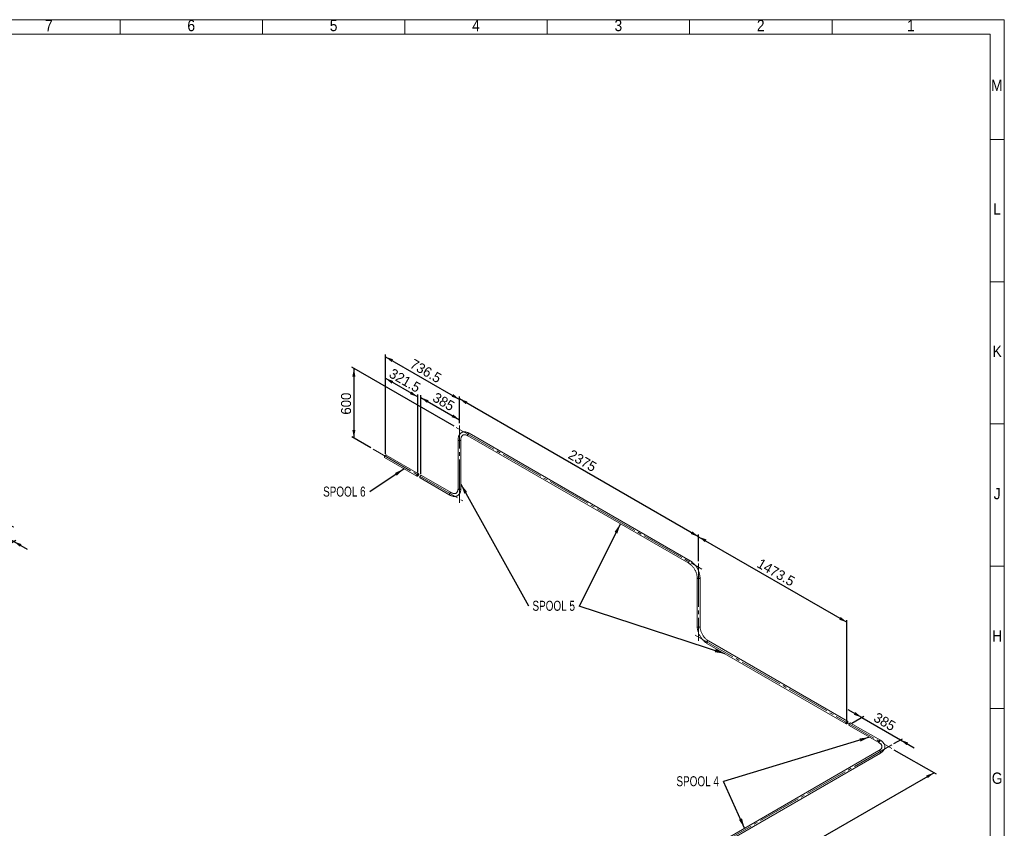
# Paper-space layout 'Hoja3' of a CAD drawing. Header units: millimetres. Extents: x 300 to 16757, y 100 to 11782.
# Tile 17 of 17: x 9804 to 16720, y 6098 to 11782. Entities that reach past the tile are written whole.
import ezdxf

# ---------------------------------------------------------------- set-up
doc = ezdxf.new("R2010")
doc.units = ezdxf.units.MM
doc.linetypes.add('SLD-Centrada-trazos-largos', pattern=[19.05, 15.24, -1.27, 1.27, -1.27])
doc.linetypes.add('SLD-Continua', pattern=[0])
doc.layers.add('COTAS', color=1, linetype='SLD-Continua')
doc.styles.add('SLDTEXTSTYLE3', font='GOTHIC.TTF', dxfattribs={"width": 0.913})
doc.styles.add('SLDTEXTSTYLE6', font='ARIALN.TTF', dxfattribs={"width": 0.87})
doc.styles.add('SLDTEXTSTYLE8', font='ARIAL.TTF', dxfattribs={"width": 0.948})
doc.styles.get("Standard").update_dxf_attribs({"font": 'ARIALN.TTF'})
doc.dimstyles.new('SLDDIMSTYLE2', dxfattribs={"dimtxt": 70, "dimasz": 70, "dimexe": 0, "dimexo": 0.0625, "dimgap": 17.5, "dimtad": 1, "dimlfac": 0.666667, "dimrnd": 1e-09, "dimzin": 12, "dimdsep": 46, "dimtxsty": 'SLDTEXTSTYLE8', "dimsah": 1, "dimcen": 0.09, "dimadec": 0, "dimazin": 3, "dimtfac": 1, "dimtofl": 0, "dimtmove": 0, "dimatfit": 3, "dimfxl": 1, "dimfrac": 2, "dimtolj": 1, "dimtzin": 12, "dimarcsym": 0})
doc.dimstyles.new('SLDDIMSTYLE4', dxfattribs={"dimtxt": 70, "dimasz": 70, "dimexe": 0, "dimexo": 0.0625, "dimgap": 17.5, "dimtad": 1, "dimlfac": 0.666667, "dimrnd": 1e-09, "dimzin": 12, "dimdsep": 46, "dimtxsty": 'SLDTEXTSTYLE8', "dimsah": 1, "dimcen": 0.09, "dimadec": 0, "dimazin": 3, "dimtfac": 1, "dimtmove": 0, "dimatfit": 0, "dimfxl": 1, "dimfrac": 2, "dimtolj": 1, "dimtzin": 12, "dimarcsym": 0})
doc.dimstyles.new('SLDDIMSTYLE5', dxfattribs={"dimtxt": 0.18, "dimasz": 70, "dimexe": 0, "dimexo": 0.0625, "dimgap": 0, "dimtad": 0, "dimtih": 1, "dimtoh": 1, "dimdec": 0, "dimrnd": 1e-09, "dimzin": 0, "dimdsep": 46, "dimtxsty": 'Standard', "dimsah": 1, "dimcen": 0.09, "dimadec": 0, "dimazin": 0, "dimtfac": 70, "dimtdec": 0, "dimtofl": 0, "dimtmove": 0, "dimatfit": 3, "dimfxl": 1, "dimfrac": 2, "dimtolj": 1, "dimtzin": 0, "dimarcsym": 0})

# ---------------------------------------------------------------- blocks, each defined once
blk = doc.blocks.new('_D_49')
at = {"layer": 'COTAS', "ltscale": 20}
for p, q in [((9297, 8078.9), (9574.8, 8239.4)), ((9560.7, 8231.2), (9465.5, 8286.1)), ((9560.7, 8231.2), (9762.2, 8114.9)), ((9521.5, 7975.9), (9776.4, 8123)), ((9762.2, 8114.9), (9857.4, 8059.9))]:
    blk.add_line(p, q, dxfattribs=at)
for points in [[(9560.7, 8231.2), (9516.6, 8269.1), (9505.8, 8250.4)], [(9762.2, 8114.9), (9806.3, 8076.9), (9817.1, 8095.6)]]:
    blk.add_solid(points, dxfattribs=at)
at = {"layer": 'COTAS', "ltscale": 20, "insert": (9637.1, 8291.3), "char_height": 70, "attachment_point": 1, "rotation": 330.00269, "style": 'SLDTEXTSTYLE8'}
blk.add_mtext('285', dxfattribs=at)
blk = doc.blocks.new('_D_61')
at = {"layer": 'COTAS', "ltscale": 20}
for p, q in [((15945.2, 6650.9), (16240.4, 6480.4)), ((16226.3, 6488.6), (13462.6, 4893.1)), ((13158.5, 5068.7), (13476.7, 4885))]:
    blk.add_line(p, q, dxfattribs=at)
for points in [[(16226.3, 6488.6), (16171.4, 6469.4), (16182.2, 6450.7)], [(13462.6, 4893.1), (13517.5, 4912.4), (13506.7, 4931)]]:
    blk.add_solid(points, dxfattribs=at)
at = {"layer": 'COTAS', "ltscale": 20, "insert": (14672, 5695.5), "char_height": 70, "attachment_point": 1, "rotation": 29.99731, "style": 'SLDTEXTSTYLE8'}
blk.add_mtext('3908.5', dxfattribs=at)
blk = doc.blocks.new('_D_62')
at = {"layer": 'COTAS', "ltscale": 20}
for p, q in [((15718.5, 6877.1), (15623.3, 6932.1)), ((15650, 6837.6), (15732.6, 6885.3)), ((15718.5, 6877.1), (15990.7, 6720)), ((15945.2, 6693.7), (16004.9, 6728.2)), ((15990.7, 6720), (16085.9, 6665))]:
    blk.add_line(p, q, dxfattribs=at)
for points in [[(15718.5, 6877.1), (15674.4, 6915), (15663.6, 6896.4)], [(15990.7, 6720), (16034.8, 6682.1), (16045.6, 6700.7)]]:
    blk.add_solid(points, dxfattribs=at)
at = {"layer": 'COTAS', "ltscale": 20, "insert": (15830.3, 6916.8), "char_height": 70, "attachment_point": 1, "rotation": 330.00269, "style": 'SLDTEXTSTYLE8'}
blk.add_mtext('385', dxfattribs=at)
blk = doc.blocks.new('_D_63')
at = {"layer": 'COTAS', "ltscale": 20}
for p, q in [((14572.7, 7976), (14572.7, 8163.8)), ((14572.7, 8147.5), (15614.7, 7546)), ((15614.7, 6858), (15614.7, 7562.3))]:
    blk.add_line(p, q, dxfattribs=at)
for points in [[(14572.7, 8147.5), (14616.9, 8109.6), (14627.6, 8128.3)], [(15614.7, 7546), (15570.5, 7583.9), (15559.8, 7565.3)]]:
    blk.add_solid(points, dxfattribs=at)
at = {"layer": 'COTAS', "ltscale": 20, "insert": (15011.5, 7998.4), "char_height": 70, "attachment_point": 1, "rotation": 330.00269, "style": 'SLDTEXTSTYLE8'}
blk.add_mtext('1473.5', dxfattribs=at)
blk = doc.blocks.new('_D_64')
at = {"layer": 'COTAS', "ltscale": 20}
for p, q in [((12893.4, 8945.4), (12893.4, 9133.4)), ((14572.7, 8147.6), (12893.4, 9117.1)), ((14572.7, 7976), (14572.7, 8163.9))]:
    blk.add_line(p, q, dxfattribs=at)
for points in [[(12893.4, 9117.1), (12937.5, 9079.2), (12948.2, 9097.8)], [(14572.7, 8147.6), (14528.6, 8185.5), (14517.9, 8166.8)]]:
    blk.add_solid(points, dxfattribs=at)
at = {"layer": 'COTAS', "ltscale": 20, "insert": (13685.5, 8763.9), "char_height": 70, "attachment_point": 1, "rotation": 330.00269, "style": 'SLDTEXTSTYLE8'}
blk.add_mtext('2375', dxfattribs=at)
blk = doc.blocks.new('_D_65')
at = {"layer": 'COTAS', "ltscale": 20}
for p, q in [((12372.6, 8729.6), (12372.6, 9429.5)), ((12372.6, 9413.1), (12893.4, 9112.5)), ((12893.4, 8945.4), (12893.4, 9128.8))]:
    blk.add_line(p, q, dxfattribs=at)
for points in [[(12372.6, 9413.1), (12416.7, 9375.2), (12427.5, 9393.9)], [(12893.4, 9112.5), (12849.2, 9150.4), (12838.5, 9131.7)]]:
    blk.add_solid(points, dxfattribs=at)
at = {"layer": 'COTAS', "ltscale": 20, "insert": (12573.9, 9401.1), "char_height": 70, "attachment_point": 1, "rotation": 330.00269, "style": 'SLDTEXTSTYLE8'}
blk.add_mtext('736.5', dxfattribs=at)
blk = doc.blocks.new('_D_66')
at = {"layer": 'COTAS', "ltscale": 20}
for p, q in [((12856.3, 8924), (12137.5, 9338.9)), ((12151.7, 9330.8), (12151.7, 8840.8)), ((12271.8, 8771.5), (12137.5, 8849))]:
    blk.add_line(p, q, dxfattribs=at)
for points in [[(12151.7, 9330.8), (12140.9, 9273.6), (12162.4, 9273.6)], [(12151.7, 8840.8), (12162.4, 8898), (12140.9, 8898)]]:
    blk.add_solid(points, dxfattribs=at)
at = {"layer": 'COTAS', "ltscale": 20, "insert": (12061.4, 9005.6), "char_height": 70, "attachment_point": 1, "rotation": 90, "style": 'SLDTEXTSTYLE8'}
blk.add_mtext('600', dxfattribs=at)
blk = doc.blocks.new('_D_67')
at = {"layer": 'COTAS', "ltscale": 20}
for p, q in [((12372.6, 8729.6), (12372.6, 9278)), ((12372.6, 9261.7), (12599.9, 9130.5)), ((12599.9, 8598.4), (12599.9, 9146.8))]:
    blk.add_line(p, q, dxfattribs=at)
for points in [[(12372.6, 9261.7), (12416.7, 9223.8), (12427.5, 9242.4)], [(12599.9, 9130.5), (12555.8, 9168.4), (12545, 9149.7)]]:
    blk.add_solid(points, dxfattribs=at)
at = {"layer": 'COTAS', "ltscale": 20, "insert": (12427.2, 9334.4), "char_height": 70, "attachment_point": 1, "rotation": 330.00269, "style": 'SLDTEXTSTYLE8'}
blk.add_mtext('321.5', dxfattribs=at)
blk = doc.blocks.new('_D_68')
at = {"layer": 'COTAS', "ltscale": 20}
for p, q in [((12621.1, 8586.2), (12621.1, 9142.5)), ((12621.1, 9126.1), (12893.4, 8969)), ((12893.4, 8945.4), (12893.4, 8985.3))]:
    blk.add_line(p, q, dxfattribs=at)
for points in [[(12621.1, 9126.1), (12665.2, 9088.2), (12676, 9106.9)], [(12893.4, 8969), (12849.2, 9006.9), (12838.5, 8988.2)]]:
    blk.add_solid(points, dxfattribs=at)
at = {"layer": 'COTAS', "ltscale": 20, "insert": (12732.9, 9165.8), "char_height": 70, "attachment_point": 1, "rotation": 330.00269, "style": 'SLDTEXTSTYLE8'}
blk.add_mtext('385', dxfattribs=at)
blk = doc.blocks.new('SW_NOTE_0_75')
at = {"layer": 'COTAS', "color": 0, "ltscale": 20, "insert": (-181.2, 37.1), "char_height": 70, "attachment_point": 2, "style": 'SLDTEXTSTYLE6'}
blk.add_mtext('SPOOL 4', dxfattribs=at)
blk = doc.blocks.new('SW_NOTE_0_76')
at = {"layer": 'COTAS', "color": 0, "ltscale": 20, "insert": (-179.5, 37.9), "char_height": 70, "attachment_point": 2, "style": 'SLDTEXTSTYLE6'}
blk.add_mtext('SPOOL 5', dxfattribs=at)
blk = doc.blocks.new('SW_NOTE_0_77')
at = {"layer": 'COTAS', "color": 0, "ltscale": 20, "insert": (-179.8, 37.9), "char_height": 70, "attachment_point": 2, "style": 'SLDTEXTSTYLE6'}
blk.add_mtext('SPOOL 6', dxfattribs=at)

psp = doc.layouts.new('Hoja3')

# ---------------------------------------------------------------- linework, layer by layer
at = {"color": 7, "linetype": 'SLD-Continua', "lineweight": 18, "ltscale": 20}
for p, q in [((300, 11780), (16720, 11780)), ((10510, 11680), (10510, 11780)), ((11510, 11680), (11510, 11780)), ((12510, 11680), (12510, 11780)), ((13510, 11680), (13510, 11780)), ((14510, 11680), (14510, 11780)), ((15510, 11680), (15510, 11780)), ((16720, 11780), (16720, 100)), ((400, 11680), (16620, 11680)), ((16620, 11680), (16620, 200)), ((16620, 10940), (16720, 10940)), ((16620, 9940), (16720, 9940)), ((16620, 8940), (16720, 8940)), ((12951.998, 8857.194), (14504.098, 7961.186)), ((14514.097, 7978.507), (12961.998, 8874.515)), ((12883.358, 8829.104), (12883.358, 8486.157)), ((12903.358, 8486.157), (12903.358, 8829.104)), ((12604.909, 8590.734), (12377.574, 8721.971)), ((12367.575, 8704.65), (12594.909, 8573.413)), ((12834.718, 8458.067), (12626.122, 8578.488)), ((12616.123, 8561.167), (12824.719, 8440.746)), ((16620, 7940), (16720, 7940)), ((14562.737, 7859.62), (14562.737, 7516.673)), ((14582.737, 7516.673), (14582.737, 7859.62)), ((15619.658, 6850.356), (14641.376, 7415.106)), ((14631.377, 7397.785), (15609.659, 6833.035)), ((16620, 6940), (16720, 6940)), ((15630.872, 6820.789), (15839.469, 6700.368)), ((15849.468, 6717.689), (15640.872, 6838.11)), ((15839.469, 6644.213), (13139.382, 5085.486)), ((13149.381, 5068.165), (15849.468, 6626.892))]:
    psp.add_line(p, q, dxfattribs=at)
at = {"color": 7, "linetype": 'SLD-Continua', "lineweight": 18, "ltscale": 20, "flags": 128}
for points in [[(12961.998, 8874.515), (12959.775, 8875.758), (12955.583, 8877.885), (12951.374, 8879.735), (12947.167, 8881.294), (12942.976, 8882.556), (12938.819, 8883.51), (12934.713, 8884.153), (12930.679, 8884.481), (12926.735, 8884.493), (12922.899, 8884.193), (12919.188, 8883.587), (12915.613, 8882.682), (12912.188, 8881.486), (12908.92, 8880.01), (12905.818, 8878.26), (12902.887, 8876.245), (12900.137, 8873.973), (12897.572, 8871.451), (12895.197, 8868.684), (12893.019, 8865.676), (12891.044, 8862.433), (12889.278, 8858.961), (12887.731, 8855.267), (12886.408, 8851.362), (12885.318, 8847.259), (12884.465, 8842.973), (12883.853, 8838.521), (12883.484, 8833.921), (12883.358, 8829.104)], [(12903.358, 8829.104), (12903.385, 8831.102), (12903.586, 8834.792), (12903.978, 8838.298), (12904.552, 8841.606), (12905.301, 8844.706), (12906.215, 8847.589), (12907.286, 8850.249), (12908.506, 8852.684), (12909.871, 8854.896), (12911.382, 8856.889), (12913.046, 8858.669), (12914.882, 8860.24), (12916.912, 8861.598), (12919.149, 8862.724), (12921.567, 8863.586), (12924.117, 8864.167), (12926.77, 8864.471), (12929.519, 8864.51), (12932.364, 8864.291), (12935.305, 8863.818), (12938.339, 8863.091), (12941.461, 8862.108), (12944.661, 8860.869), (12947.927, 8859.373), (12951.065, 8857.724), (12951.998, 8857.194)], [(12951.998, 8857.194), (12951.238, 8857.793), (12950.566, 8858.75), (12950.126, 8859.963), (12949.935, 8861.389), (12949.999, 8862.976), (12950.316, 8864.668), (12950.874, 8866.402), (12951.654, 8868.117), (12952.627, 8869.75), (12953.758, 8871.242), (12955.006, 8872.539), (12956.326, 8873.595), (12957.67, 8874.371), (12958.99, 8874.839), (12960.238, 8874.983), (12961.369, 8874.797), (12961.998, 8874.515)], [(12952.004, 8857.191), (12951.654, 8857.423), (12950.874, 8858.237), (12950.316, 8859.327), (12949.999, 8860.652), (12949.935, 8862.166), (12950.126, 8863.813), (12950.566, 8865.534), (12951.238, 8867.266), (12952.118, 8868.947), (12953.175, 8870.517), (12954.37, 8871.918), (12955.66, 8873.1), (12956.998, 8874.02)], [(12883.358, 8829.105), (12883.384, 8828.693), (12883.699, 8827.61), (12884.363, 8826.582), (12885.353, 8825.645), (12886.632, 8824.833), (12888.154, 8824.175), (12889.864, 8823.696), (12891.7, 8823.411), (12893.596, 8823.333), (12895.484, 8823.463), (12897.295, 8823.798), (12898.963, 8824.324), (12900.429, 8825.022)], [(12886.287, 8825.022), (12887.753, 8824.324), (12889.422, 8823.798), (12891.233, 8823.463), (12893.12, 8823.333), (12895.017, 8823.411), (12896.853, 8823.696), (12898.563, 8824.175), (12900.085, 8824.833), (12901.364, 8825.645), (12902.353, 8826.582), (12903.018, 8827.61), (12903.333, 8828.693), (12903.358, 8829.104)], [(12367.575, 8704.65), (12367.068, 8705.009), (12366.328, 8705.877), (12365.814, 8707.015), (12365.544, 8708.379), (12365.528, 8709.922), (12365.766, 8711.588), (12366.251, 8713.316), (12366.964, 8715.043)], [(12366.964, 8715.043), (12367.88, 8716.708), (12368.966, 8718.25), (12370.182, 8719.614), (12371.485, 8720.75), (12372.827, 8721.617), (12374.159, 8722.184), (12375.435, 8722.43), (12376.607, 8722.346), (12377.574, 8721.971)], [(12594.299, 8583.806), (12595.215, 8585.471), (12596.301, 8587.013), (12597.517, 8588.376), (12598.82, 8589.512), (12600.161, 8590.379), (12601.494, 8590.946), (12602.77, 8591.192), (12603.942, 8591.109), (12604.968, 8590.699), (12605.812, 8589.977), (12606.442, 8588.969), (12606.836, 8587.713), (12606.98, 8586.252), (12606.868, 8584.641), (12606.504, 8582.936), (12605.903, 8581.201), (12605.084, 8579.497), (12604.079, 8577.886), (12602.923, 8576.426), (12601.658, 8575.171), (12600.33, 8574.165), (12598.986, 8573.445), (12597.676, 8573.037), (12596.447, 8572.955), (12595.342, 8573.203), (12594.403, 8573.771), (12593.663, 8574.64), (12593.149, 8575.777), (12592.878, 8577.142), (12592.862, 8578.685), (12593.101, 8580.35), (12593.586, 8582.078), (12594.299, 8583.806)], [(12595.982, 8583.286), (12596.751, 8584.652), (12597.678, 8585.888), (12598.718, 8586.933), (12599.816, 8587.735), (12600.92, 8588.252), (12601.973, 8588.46), (12602.922, 8588.347), (12603.721, 8587.92), (12604.328, 8587.2), (12604.713, 8586.223), (12604.858, 8585.037), (12604.754, 8583.703), (12604.408, 8582.287), (12603.836, 8580.861), (12603.067, 8579.495), (12602.14, 8578.259), (12601.101, 8577.213), (12600.002, 8576.412), (12598.898, 8575.894), (12597.845, 8575.687), (12596.896, 8575.799), (12596.098, 8576.226), (12595.49, 8576.947), (12595.105, 8577.924), (12594.96, 8579.109), (12595.064, 8580.444), (12595.41, 8581.859), (12595.982, 8583.286)], [(12615.512, 8571.559), (12616.428, 8573.224), (12617.514, 8574.767), (12618.73, 8576.13), (12620.033, 8577.266), (12621.375, 8578.133), (12622.707, 8578.7), (12623.983, 8578.946), (12625.155, 8578.862), (12626.122, 8578.488)], [(12616.123, 8561.167), (12615.616, 8561.525), (12614.876, 8562.394), (12614.362, 8563.531), (12614.092, 8564.896), (12614.076, 8566.439), (12614.314, 8568.104), (12614.799, 8569.832), (12615.512, 8571.559)], [(12834.713, 8458.07), (12834.349, 8458.251), (12833.254, 8458.519), (12832.031, 8458.458), (12830.725, 8458.07), (12829.382, 8457.369), (12828.052, 8456.38), (12826.781, 8455.139), (12825.617, 8453.691), (12824.601, 8452.087), (12823.77, 8450.387), (12823.154, 8448.652), (12822.775, 8446.944), (12822.648, 8445.325)], [(12829.719, 8457.572), (12828.381, 8456.652), (12827.091, 8455.47), (12825.896, 8454.069), (12824.839, 8452.5), (12823.959, 8450.818), (12823.287, 8449.086), (12822.847, 8447.365), (12822.656, 8445.718), (12822.72, 8444.204), (12823.037, 8442.879), (12823.595, 8441.789), (12824.375, 8440.975), (12824.719, 8440.746)], [(12824.719, 8440.746), (12826.942, 8439.504), (12831.134, 8437.376), (12835.342, 8435.527), (12839.55, 8433.967), (12843.741, 8432.706), (12847.898, 8431.751), (12852.004, 8431.109), (12856.038, 8430.781), (12859.982, 8430.769), (12863.817, 8431.069), (12867.529, 8431.675), (12871.103, 8432.58), (12874.529, 8433.775), (12877.796, 8435.252), (12880.899, 8437.002), (12883.829, 8439.017), (12886.58, 8441.289), (12889.145, 8443.811), (12891.52, 8446.578), (12893.698, 8449.586), (12895.673, 8452.829), (12897.438, 8456.301), (12898.986, 8459.995), (12900.308, 8463.9), (12901.399, 8468.003), (12902.252, 8472.289), (12902.864, 8476.741), (12903.233, 8481.34), (12903.358, 8486.157)], [(12883.358, 8486.157), (12883.331, 8484.159), (12883.13, 8480.47), (12882.739, 8476.964), (12882.164, 8473.656), (12881.416, 8470.556), (12880.501, 8467.673), (12879.43, 8465.013), (12878.21, 8462.578), (12876.845, 8460.366), (12875.335, 8458.373), (12873.67, 8456.592), (12871.835, 8455.021), (12869.805, 8453.664), (12867.568, 8452.538), (12865.149, 8451.675), (12862.6, 8451.095), (12859.946, 8450.79), (12857.198, 8450.751), (12854.353, 8450.97), (12851.412, 8451.444), (12848.377, 8452.171), (12845.256, 8453.154), (12842.056, 8454.393), (12838.79, 8455.889), (12835.652, 8457.537), (12834.718, 8458.067)], [(12903.358, 8486.157), (12903.22, 8485.2), (12902.728, 8484.14), (12901.897, 8483.153), (12900.758, 8482.274), (12899.351, 8481.536), (12897.728, 8480.965), (12895.947, 8480.581), (12894.072, 8480.399), (12892.171, 8480.425), (12890.313, 8480.659), (12888.566, 8481.091), (12886.991, 8481.706), (12885.647, 8482.482), (12884.582, 8483.391), (12883.833, 8484.4), (12883.429, 8485.472), (12883.358, 8486.157)], [(12903.358, 8486.157), (12903.333, 8485.745), (12903.018, 8484.663), (12902.353, 8483.635), (12901.364, 8482.698), (12900.085, 8481.886), (12898.563, 8481.228), (12896.853, 8480.748), (12895.017, 8480.464), (12893.12, 8480.386), (12891.233, 8480.516), (12889.422, 8480.851), (12887.753, 8481.376), (12886.287, 8482.075)], [(14514.097, 7978.507), (14513.728, 7978.691), (14512.633, 7978.959), (14511.41, 7978.898), (14510.104, 7978.51), (14508.761, 7977.809), (14507.43, 7976.82), (14506.16, 7975.579), (14504.996, 7974.13), (14503.98, 7972.527), (14503.149, 7970.827), (14502.533, 7969.092), (14502.154, 7967.384), (14502.026, 7965.765)], [(14509.097, 7978.012), (14507.759, 7977.092), (14506.469, 7975.91), (14505.274, 7974.509), (14504.218, 7972.939), (14503.337, 7971.258), (14502.665, 7969.526), (14502.226, 7967.805), (14502.034, 7966.158), (14502.098, 7964.644), (14502.415, 7963.319), (14502.974, 7962.229), (14503.753, 7961.415), (14504.098, 7961.186)], [(14504.098, 7961.186), (14505.852, 7960.142), (14509.229, 7957.955), (14512.618, 7955.524), (14516.003, 7952.857), (14519.37, 7949.963), (14522.702, 7946.852), (14525.984, 7943.535), (14529.201, 7940.024), (14532.338, 7936.334), (14535.382, 7932.478), (14538.319, 7928.472), (14541.136, 7924.333), (14543.82, 7920.076), (14546.361, 7915.721), (14548.747, 7911.285), (14550.968, 7906.787), (14553.017, 7902.245), (14554.884, 7897.68), (14556.562, 7893.111), (14558.046, 7888.557), (14559.331, 7884.038), (14560.412, 7879.574), (14561.289, 7875.184), (14561.958, 7870.888), (14562.42, 7866.704), (14562.677, 7862.651), (14562.737, 7859.62)], [(14582.737, 7859.62), (14582.703, 7862.193), (14582.454, 7867.092), (14581.967, 7872.072), (14581.247, 7877.122), (14580.298, 7882.224), (14579.125, 7887.363), (14577.732, 7892.524), (14576.126, 7897.693), (14574.313, 7902.852), (14572.299, 7907.989), (14570.091, 7913.087), (14567.695, 7918.132), (14565.121, 7923.109), (14562.375, 7928.004), (14559.465, 7932.802), (14556.401, 7937.488), (14553.192, 7942.048), (14549.845, 7946.469), (14546.372, 7950.738), (14542.78, 7954.84), (14539.081, 7958.764), (14535.283, 7962.496), (14531.397, 7966.025), (14527.432, 7969.34), (14523.399, 7972.427), (14519.308, 7975.278), (14515.17, 7977.879), (14514.097, 7978.507)], [(14562.737, 7859.618), (14562.808, 7858.934), (14563.212, 7857.862), (14563.96, 7856.853), (14565.026, 7855.944), (14566.37, 7855.168), (14567.944, 7854.553), (14569.692, 7854.121), (14571.55, 7853.888), (14573.45, 7853.862), (14575.325, 7854.044), (14577.106, 7854.427), (14578.73, 7854.998), (14580.136, 7855.737), (14581.276, 7856.615), (14582.106, 7857.602), (14582.599, 7858.662), (14582.737, 7859.622)], [(14565.666, 7855.538), (14567.132, 7854.839), (14568.8, 7854.313), (14570.611, 7853.979), (14572.499, 7853.849), (14574.395, 7853.927), (14576.232, 7854.211), (14577.942, 7854.69), (14579.464, 7855.348), (14580.742, 7856.16), (14581.732, 7857.097), (14582.396, 7858.126), (14582.711, 7859.208), (14582.737, 7859.62)], [(14582.737, 7516.679), (14582.666, 7515.987), (14582.262, 7514.915), (14581.514, 7513.906), (14580.448, 7512.997), (14579.104, 7512.221), (14577.529, 7511.606), (14575.782, 7511.174), (14573.924, 7510.941), (14572.024, 7510.914), (14570.149, 7511.096), (14568.368, 7511.48), (14566.744, 7512.051), (14565.337, 7512.789), (14564.198, 7513.668), (14563.367, 7514.655), (14562.875, 7515.715), (14562.737, 7516.675)], [(14562.737, 7516.673), (14562.771, 7514.099), (14563.02, 7509.201), (14563.507, 7504.22), (14564.227, 7499.171), (14565.176, 7494.069), (14566.349, 7488.929), (14567.742, 7483.768), (14569.348, 7478.6), (14571.161, 7473.44), (14573.175, 7468.304), (14575.383, 7463.205), (14577.779, 7458.16), (14580.353, 7453.183), (14583.099, 7448.288), (14586.009, 7443.491), (14589.073, 7438.805), (14592.282, 7434.244), (14595.629, 7429.823), (14599.102, 7425.555), (14602.694, 7421.453), (14606.393, 7417.529), (14610.191, 7413.796), (14614.077, 7410.267), (14618.042, 7406.953), (14622.075, 7403.865), (14626.166, 7401.015), (14630.304, 7398.414), (14631.377, 7397.785)], [(14582.737, 7516.673), (14582.599, 7515.715), (14582.106, 7514.655), (14581.276, 7513.668), (14580.136, 7512.789), (14578.73, 7512.051), (14577.106, 7511.48), (14575.325, 7511.096), (14573.45, 7510.914), (14571.55, 7510.941), (14569.692, 7511.174), (14567.944, 7511.606), (14566.37, 7512.221), (14565.026, 7512.997), (14563.96, 7513.906), (14563.212, 7514.915), (14562.808, 7515.987), (14562.737, 7516.673)], [(14641.376, 7415.106), (14639.622, 7416.151), (14636.245, 7418.338), (14632.856, 7420.769), (14629.471, 7423.435), (14626.104, 7426.329), (14622.772, 7429.44), (14619.49, 7432.757), (14616.273, 7436.268), (14613.135, 7439.959), (14610.092, 7443.815), (14607.155, 7447.82), (14604.338, 7451.96), (14601.654, 7456.216), (14599.113, 7460.571), (14596.727, 7465.007), (14594.505, 7469.506), (14592.457, 7474.047), (14590.59, 7478.612), (14588.912, 7483.182), (14587.428, 7487.736), (14586.143, 7492.255), (14585.061, 7496.719), (14584.185, 7501.108), (14583.516, 7505.405), (14583.054, 7509.588), (14582.797, 7513.642), (14582.737, 7516.673)], [(14631.377, 7397.785), (14630.617, 7398.384), (14629.944, 7399.34), (14629.505, 7400.554), (14629.314, 7401.98), (14629.377, 7403.567), (14629.694, 7405.259), (14630.253, 7406.993), (14631.033, 7408.708), (14632.006, 7410.341), (14633.136, 7411.833), (14634.384, 7413.13), (14635.704, 7414.186), (14637.049, 7414.962), (14638.369, 7415.43), (14639.617, 7415.574), (14640.748, 7415.387), (14641.376, 7415.106)], [(14631.377, 7397.785), (14631.033, 7398.013), (14630.253, 7398.828), (14629.694, 7399.917), (14629.377, 7401.243), (14629.314, 7402.757), (14629.505, 7404.404), (14629.944, 7406.124), (14630.617, 7407.857), (14631.497, 7409.538), (14632.554, 7411.108), (14633.749, 7412.509), (14635.038, 7413.691), (14636.377, 7414.611)], [(15609.049, 6843.428), (15609.965, 6845.093), (15611.051, 6846.635), (15612.267, 6847.998), (15613.569, 6849.134), (15614.911, 6850.001), (15616.244, 6850.568), (15617.519, 6850.814), (15618.692, 6850.731), (15619.718, 6850.321), (15620.561, 6849.599), (15621.192, 6848.591), (15621.586, 6847.335), (15621.729, 6845.874), (15621.618, 6844.263), (15621.254, 6842.558), (15620.652, 6840.823), (15619.834, 6839.119), (15618.829, 6837.508), (15617.673, 6836.048), (15616.408, 6834.793), (15615.079, 6833.787), (15613.736, 6833.067), (15612.426, 6832.659), (15611.196, 6832.577), (15610.092, 6832.825), (15609.153, 6833.393), (15608.413, 6834.262), (15607.898, 6835.399), (15607.628, 6836.764), (15607.612, 6838.307), (15607.851, 6839.972), (15608.336, 6841.7), (15609.049, 6843.428)], [(15610.732, 6842.908), (15611.501, 6844.274), (15612.428, 6845.51), (15613.467, 6846.555), (15614.566, 6847.357), (15615.67, 6847.874), (15616.723, 6848.082), (15617.672, 6847.969), (15618.47, 6847.542), (15619.077, 6846.822), (15619.463, 6845.845), (15619.608, 6844.659), (15619.504, 6843.325), (15619.158, 6841.909), (15618.586, 6840.483), (15617.817, 6839.117), (15616.889, 6837.881), (15615.85, 6836.835), (15614.751, 6836.034), (15613.648, 6835.516), (15612.595, 6835.309), (15611.646, 6835.421), (15610.847, 6835.848), (15610.24, 6836.569), (15609.855, 6837.546), (15609.71, 6838.731), (15609.813, 6840.066), (15610.16, 6841.481), (15610.732, 6842.908)], [(15630.872, 6820.789), (15630.813, 6820.824), (15629.969, 6821.546), (15629.339, 6822.553), (15628.945, 6823.81), (15628.801, 6825.27), (15628.913, 6826.882), (15629.277, 6828.586), (15629.878, 6830.322), (15630.697, 6832.026), (15631.702, 6833.636), (15632.858, 6835.096), (15634.123, 6836.351), (15635.452, 6837.357), (15636.795, 6838.078), (15638.105, 6838.486), (15639.334, 6838.568), (15640.439, 6838.32), (15640.872, 6838.11)], [(15849.468, 6717.689), (15849.099, 6717.873), (15848.004, 6718.141), (15846.781, 6718.08), (15845.475, 6717.692), (15844.132, 6716.991), (15842.801, 6716.002), (15841.531, 6714.761), (15840.367, 6713.313), (15839.351, 6711.709), (15838.52, 6710.01), (15837.904, 6708.274), (15837.525, 6706.566), (15837.397, 6704.947)], [(15849.558, 6717.636), (15848.57, 6718.048), (15847.406, 6718.152), (15846.136, 6717.927), (15844.805, 6717.379), (15843.462, 6716.53), (15842.156, 6715.41), (15840.933, 6714.059), (15839.838, 6712.527), (15838.91, 6710.868), (15838.183, 6709.142), (15837.684, 6707.413), (15837.429, 6705.742), (15837.429, 6704.189), (15837.684, 6702.812), (15838.183, 6701.659), (15838.91, 6700.773), (15839.469, 6700.368)], [(15849.468, 6626.892), (15851.656, 6628.195), (15855.594, 6630.761), (15859.3, 6633.481), (15862.755, 6636.344), (15865.943, 6639.343), (15868.849, 6642.465), (15871.459, 6645.699), (15873.76, 6649.029), (15875.743, 6652.438), (15877.401, 6655.909), (15878.733, 6659.426), (15879.736, 6662.974), (15880.414, 6666.537), (15880.769, 6670.105), (15880.805, 6673.666), (15880.526, 6677.212), (15879.934, 6680.729), (15879.032, 6684.211), (15877.823, 6687.651), (15876.308, 6691.041), (15874.488, 6694.372), (15872.363, 6697.637), (15869.938, 6700.824), (15867.218, 6703.921), (15864.21, 6706.916), (15860.925, 6709.798), (15857.376, 6712.553), (15853.577, 6715.172), (15849.468, 6717.689)], [(15839.464, 6644.21), (15839.838, 6644.396), (15840.933, 6644.665), (15842.156, 6644.604), (15843.462, 6644.215), (15844.805, 6643.514), (15846.136, 6642.525), (15847.406, 6641.284), (15848.57, 6639.836), (15849.586, 6638.233), (15850.417, 6636.533), (15851.033, 6634.797), (15851.412, 6633.089), (15851.54, 6631.47)], [(15839.469, 6700.368), (15841.185, 6699.346), (15844.28, 6697.328), (15847.12, 6695.236), (15849.698, 6693.085), (15852.008, 6690.887), (15854.046, 6688.655), (15855.814, 6686.398), (15857.313, 6684.124), (15858.546, 6681.837), (15859.516, 6679.533), (15860.226, 6677.202), (15860.668, 6674.827), (15860.829, 6672.391), (15860.685, 6669.892), (15860.222, 6667.366), (15859.45, 6664.868), (15858.387, 6662.419), (15857.046, 6660.02), (15855.434, 6657.666), (15853.553, 6655.356), (15851.406, 6653.092), (15848.994, 6650.881), (15846.321, 6648.73), (15843.392, 6646.649), (15840.395, 6644.756), (15839.469, 6644.213)], [(15839.469, 6644.213), (15840.367, 6644.571), (15841.531, 6644.676), (15842.801, 6644.45), (15844.132, 6643.903), (15845.475, 6643.054), (15846.781, 6641.933), (15848.004, 6640.583), (15849.099, 6639.05), (15850.027, 6637.391), (15850.754, 6635.666), (15851.253, 6633.936), (15851.508, 6632.265), (15851.508, 6630.713), (15851.253, 6629.335), (15850.754, 6628.182), (15850.027, 6627.296), (15849.468, 6626.892)]]:
    psp.add_lwpolyline(points, dxfattribs=at)
at = {"color": 7, "linetype": 'SLD-Continua', "lineweight": 18, "ltscale": 400}
for centre, radius, start, end in [((12959.903, 8870.173), 4.821, 64.2768708, 127.0575479), ((12888.291, 8829.552), 4.953, 185.1865514, 246.1335896), ((12898.551, 8829.462), 4.821, 292.9337876, 355.722382), ((12827.433, 8444.732), 4.822, 172.9385442, 235.7256769), ((12832.639, 8453.571), 4.954, 65.1849664, 126.125492), ((12888.164, 8486.513), 4.819, 184.1732954, 247.0765516), ((14506.814, 7965.172), 4.824, 172.9456447, 235.654115), ((14512.018, 7974.011), 4.954, 65.1849664, 126.125492), ((14567.67, 7860.068), 4.953, 185.1865514, 246.1335895), ((14639.282, 7410.765), 4.82, 64.2099098, 127.0641827), ((15842.183, 6704.354), 4.822, 172.9385578, 235.7255396), ((15846.754, 6630.877), 4.822, 304.2748015, 7.0614084)]:
    psp.add_arc(centre, radius, start, end, dxfattribs=at)
at = {"layer": 'COTAS', "linetype": 'SLD-Centrada-trazos-largos', "lineweight": 18, "ltscale": 20}
for p, q in [((12893.358, 8386.157), (12893.358, 8929.104)), ((12870.393, 8915.851), (14595.702, 7919.851)), ((12285.969, 8763.307), (12916.324, 8399.411)), ((14572.737, 7959.62), (14572.737, 7416.673)), ((14549.772, 7456.442), (15931.073, 6659.033)), ((15931.073, 6685.548), (11266.321, 3992.644))]:
    psp.add_line(p, q, dxfattribs=at)

# ---------------------------------------------------------------- block references
at = {"layer": 'COTAS', "ltscale": 20}
for name, p in [('SW_NOTE_0_77', (12264.376, 8462.077)), ('SW_NOTE_0_76', (13734.621, 7659.277)), ('SW_NOTE_0_75', (14747.456, 6427.071))]:
    psp.add_blockref(name, p, dxfattribs=at)

# ---------------------------------------------------------------- texts
at = {"color": 7, "linetype": 'Continuous', "lineweight": 0, "ltscale": 20, "char_height": 79.375, "attachment_point": 2, "style": 'SLDTEXTSTYLE3'}
for s, insert in [('7', (10009.201, 11780.272)), ('6', (11009.201, 11780.272)), ('5', (12009.201, 11780.272)), ('4', (13009.201, 11780.272)), ('3', (14009.201, 11780.272)), ('2', (15009.201, 11780.272)), ('1', (16064.201, 11780.272)), ('M', (16667.235, 11360.272)), ('L', (16669.09, 10490.272)), ('K', (16669.77, 9490.272)), ('J', (16669.302, 8490.272)), ('H', (16669.807, 7490.272)), ('G', (16669.734, 6490.272))]:
    psp.add_mtext(s, dxfattribs=dict(at, insert=insert))

# ---------------------------------------------------------------- dimensions: what is measured, and where the dimension line sits
at = {"layer": 'COTAS', "ltscale": 20}
for base, p1, p2, angle, dimstyle, picture, middle in [((12893.358, 9112.486), (12372.574, 8713.311), (12893.358, 8929.104), 330.0026883, 'SLDDIMSTYLE2', '_D_65', (12632.966, 9262.807)), ((12151.67, 8840.836), (12870.393, 8915.851), (12285.969, 8763.307), 90, 'SLDDIMSTYLE2', '_D_66', (12151.67, 9085.798)), ((12599.909, 9130.458), (12372.574, 8713.311), (12599.909, 8582.073), 330.0026883, 'SLDDIMSTYLE2', '_D_67', (12486.242, 9196.077)), ((12893.358, 8968.964), (12621.122, 8569.827), (12893.358, 8929.104), 330.0026883, 'SLDDIMSTYLE2', '_D_68', (12757.24, 9047.544)), ((12893.358, 9117.06), (14572.737, 7959.62), (12893.358, 8929.104), 330.0026883, 'SLDDIMSTYLE2', '_D_64', (13733.048, 8632.318)), ((9762.211, 8114.85), (9282.821, 8070.781), (9507.312, 7967.7), 330.0026883, 'SLDDIMSTYLE4', '_D_49', (9661.448, 8173.019)), ((15614.659, 7546.014), (14572.737, 7959.62), (15614.659, 6841.695), 330.0026883, 'SLDDIMSTYLE2', '_D_63', (15093.698, 7846.758)), ((15990.73, 6719.987), (15635.872, 6829.449), (15931.073, 6685.548), 330.0026883, 'SLDDIMSTYLE4', '_D_62', (15854.612, 6798.566)), ((13462.577, 4893.135), (15931.073, 6659.033), (13144.381, 5076.825), 29.9973117, 'SLDDIMSTYLE2', '_D_61', (14844.44, 5690.867))]:
    dim = psp.add_linear_dim(base=base, p1=p1, p2=p2, angle=angle, dimstyle=dimstyle, dxfattribs=at)
    dim.commit()
    dim.dimension.update_dxf_attribs({"geometry": picture, "text_midpoint": middle, "dimtype": 160})

# ---------------------------------------------------------------- leaders
for points in [[(12504.418, 8625.653), (12264.376, 8462.077)], [(12903.358, 8517.33), (13378.565, 7661.61)], [(14023.678, 8238.527), (13734.621, 7659.277)], [(14756.242, 7325.702), (13734.621, 7659.277)], [(15773.067, 6738.701), (14747.456, 6427.071)], [(14895.818, 6099.455), (14747.456, 6427.071)]]:
    psp.add_leader(points, dimstyle='SLDDIMSTYLE5', dxfattribs=at)

doc.saveas('drawing.dxf')
